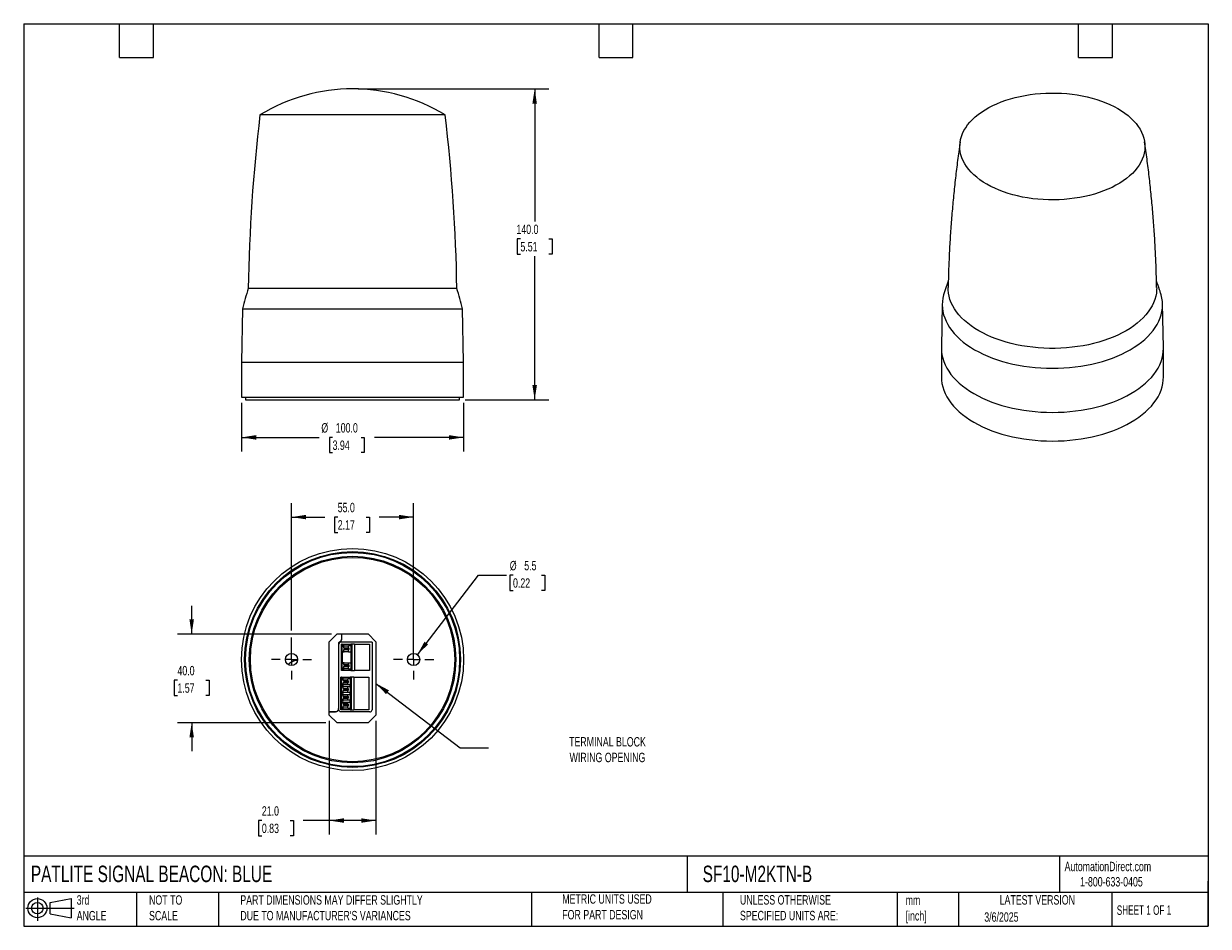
# Model space of a CAD drawing. Header units: millimetres. Extents: x 13 to 546, y 13 to 419.
import ezdxf

# ---------------------------------------------------------------- set-up
doc = ezdxf.new("R2010")
doc.units = ezdxf.units.MM
doc.header["$LTSCALE"] = 2
doc.linetypes.add('SLD-Center', pattern=[19.05, 15.24, -1.27, 1.27, -1.27])
doc.linetypes.add('SLD-Solid', pattern=[0])
doc.layers.add('CENTER', color=40, linetype='SLD-Center')
doc.layers.add('SLD-DEFPOINTS', color=7, linetype='Continuous')
doc.layers.add('DIMENSIONS', color=140, linetype='SLD-Solid', lineweight=25)
doc.layers.add('TEXT', color=140, linetype='SLD-Solid', lineweight=25)
doc.styles.add('SLDTEXTSTYLE0', font='TXT', dxfattribs={"width": 0.7})
doc.styles.add('SLDTEXTSTYLE1', font='TXT', dxfattribs={"width": 0.65})
doc.dimstyles.new('SLDDIMSTYLE0', dxfattribs={"dimtxt": 4.316016, "dimasz": 6.604, "dimexe": 0, "dimexo": 0.0625, "dimgap": 1.079004, "dimtad": 0, "dimtih": 1, "dimtoh": 1, "dimrnd": 1e-09, "dimzin": 4, "dimdsep": 46, "dimtxsty": 'SLDTEXTSTYLE0', "dimsah": 1, "dimcen": 0.09, "dimadec": 0, "dimazin": 1, "dimtfac": 1, "dimtofl": 0, "dimtmove": 0, "dimatfit": 3, "dimfxl": 0, "dimfrac": 2, "dimtolj": 1, "dimtzin": 12, "dimarcsym": 0})
doc.dimstyles.new('SLDDIMSTYLE1', dxfattribs={"dimtxt": 4.316016, "dimasz": 6.604, "dimexe": 0, "dimexo": 0.0625, "dimgap": 1.079004, "dimtad": 0, "dimtih": 1, "dimtoh": 1, "dimrnd": 1e-09, "dimzin": 12, "dimdsep": 46, "dimtxsty": 'SLDTEXTSTYLE0', "dimsah": 1, "dimcen": 0, "dimadec": 0, "dimazin": 3, "dimtfac": 1, "dimtofl": 0, "dimtmove": 0, "dimatfit": 3, "dimfxl": 0, "dimfrac": 2, "dimtolj": 1, "dimtzin": 12, "dimarcsym": 0})
doc.dimstyles.new('SLDDIMSTYLE2', dxfattribs={"dimtxt": 4.316016, "dimasz": 6.604, "dimexe": 0, "dimexo": 0.0625, "dimgap": 1.079004, "dimtad": 0, "dimtih": 1, "dimtoh": 1, "dimrnd": 1e-09, "dimzin": 4, "dimdsep": 46, "dimtxsty": 'SLDTEXTSTYLE0', "dimsah": 1, "dimcen": 0.09, "dimadec": 0, "dimazin": 1, "dimtfac": 1, "dimtmove": 0, "dimatfit": 0, "dimfxl": 0, "dimfrac": 2, "dimtolj": 1, "dimtzin": 12, "dimarcsym": 0})
doc.dimstyles.new('SLDDIMSTYLE3', dxfattribs={"dimtxt": 0.18, "dimasz": 6.604, "dimexe": 0, "dimexo": 0.0625, "dimgap": 0, "dimtad": 0, "dimtih": 1, "dimtoh": 1, "dimdec": 0, "dimrnd": 1e-09, "dimzin": 0, "dimdsep": 46, "dimtxsty": 'Standard', "dimsah": 1, "dimcen": 0.09, "dimadec": 0, "dimazin": 0, "dimtfac": 6.604, "dimtdec": 0, "dimtofl": 0, "dimtmove": 0, "dimatfit": 3, "dimfxl": 0, "dimfrac": 2, "dimtolj": 1, "dimtzin": 0, "dimarcsym": 0})

# ---------------------------------------------------------------- blocks, each defined once
blk = doc.blocks.new('Block11')
at = {"color": 7, "linetype": 'SLD-Solid', "lineweight": 18}
for p, q in [((0, 5.76), (21.75, 5.76)), ((5.18, 10.62), (5.18, 0)), ((10.96, 8.33), (20.35, 10.06)), ((10.96, 3.19), (10.96, 8.33)), ((20.35, 10.06), (20.35, 1.46)), ((10.96, 3.19), (20.35, 1.46))]:
    blk.add_line(p, q, dxfattribs=at)
for radius in [4.3, 2.57]:
    blk.add_circle((5.18, 5.76), radius, dxfattribs=at)
blk = doc.blocks.new('Block12')
at = {"layer": 'SLD-DEFPOINTS'}
blk.add_blockref('Block11', (0, 0), dxfattribs=at)
blk = doc.blocks.new('_D')
at = {"layer": 'DIMENSIONS'}
for p, q in [((110.78, 248.41), (110.78, 226.48)), ((210.78, 248.41), (210.78, 226.48)), ((110.78, 232.83), (145.76, 232.83)), ((151.78, 232.83), (150.33, 232.83)), ((150.33, 232.83), (150.33, 225.97)), ((164.6, 232.83), (166.05, 232.83)), ((166.05, 232.83), (166.05, 225.97)), ((210.78, 232.83), (170.62, 232.83)), ((150.33, 225.97), (151.78, 225.97)), ((166.05, 225.97), (164.6, 225.97))]:
    blk.add_line(p, q, dxfattribs=at)
for points in [[(110.78, 232.83), (117.38, 231.81), (117.38, 233.85)], [(210.78, 232.83), (204.17, 233.85), (204.17, 231.81)]]:
    blk.add_solid(points, dxfattribs=at)
at = {"layer": 'DIMENSIONS', "char_height": 4.233, "attachment_point": 1, "style": 'SLDTEXTSTYLE0'}
for s, insert in [('%%c', (146.72, 239.25)), ('100.0', (153.24, 239.25)), ('3.94', (151.78, 231.43))]:
    blk.add_mtext(s, dxfattribs=dict(at, insert=insert))
blk = doc.blocks.new('_D_1')
at = {"layer": 'DIMENSIONS'}
for p, q in [((163.32, 389.75), (249.13, 389.75)), ((242.78, 389.75), (242.78, 330.04)), ((236.36, 322.21), (234.91, 322.21)), ((234.91, 322.21), (234.91, 315.35)), ((249.19, 322.21), (250.64, 322.21)), ((250.64, 322.21), (250.64, 315.35)), ((234.91, 315.35), (236.36, 315.35)), ((250.64, 315.35), (249.19, 315.35)), ((242.78, 249.75), (242.78, 314.39)), ((211.52, 249.75), (249.13, 249.75))]:
    blk.add_line(p, q, dxfattribs=at)
for points in [[(242.78, 389.75), (241.76, 383.14), (243.79, 383.14)], [(242.78, 249.75), (243.79, 256.35), (241.76, 256.35)]]:
    blk.add_solid(points, dxfattribs=at)
at = {"layer": 'DIMENSIONS', "char_height": 4.233, "attachment_point": 1, "style": 'SLDTEXTSTYLE0'}
for s, insert in [('140.0', (234.57, 328.64)), ('5.51', (236.36, 320.81))]:
    blk.add_mtext(s, dxfattribs=dict(at, insert=insert))
blk = doc.blocks.new('_D_2')
at = {"layer": 'DIMENSIONS'}
for p, q in [((133.28, 145.84), (133.28, 203.29)), ((188.28, 135.35), (188.28, 203.29)), ((133.28, 196.94), (148.25, 196.94)), ((154.1, 196.94), (152.65, 196.94)), ((152.65, 196.94), (152.65, 190.08)), ((166.92, 196.94), (168.37, 196.94)), ((168.37, 196.94), (168.37, 190.08)), ((188.28, 196.94), (172.77, 196.94)), ((152.65, 190.08), (154.1, 190.08)), ((168.37, 190.08), (166.92, 190.08)), ((133.28, 135.35), (133.28, 142.79))]:
    blk.add_line(p, q, dxfattribs=at)
for points in [[(133.28, 196.94), (139.88, 195.93), (139.88, 197.96)], [(188.28, 196.94), (181.67, 197.96), (181.67, 195.93)]]:
    blk.add_solid(points, dxfattribs=at)
at = {"layer": 'DIMENSIONS', "char_height": 4.233, "attachment_point": 1, "style": 'SLDTEXTSTYLE0'}
for s, insert in [('55.0', (154.1, 203.37)), ('2.17', (154.1, 195.54))]:
    blk.add_mtext(s, dxfattribs=dict(at, insert=insert))
blk = doc.blocks.new('_D_3')
at = {"layer": 'DIMENSIONS'}
for p, q in [((189.95, 135), (217.43, 170.79)), ((217.43, 170.79), (230.13, 170.79)), ((233.03, 170.79), (231.58, 170.79)), ((231.58, 170.79), (231.58, 163.93)), ((245.85, 170.79), (247.3, 170.79)), ((247.3, 170.79), (247.3, 163.93)), ((231.58, 163.93), (233.03, 163.93)), ((247.3, 163.93), (245.85, 163.93))]:
    blk.add_line(p, q, dxfattribs=at)
blk.add_solid([(189.95, 135), (194.78, 139.61), (193.17, 140.85)], dxfattribs=at)
at = {"layer": 'DIMENSIONS', "char_height": 4.233, "attachment_point": 1, "style": 'SLDTEXTSTYLE0'}
for s, insert in [('%%c', (231.57, 177.22)), ('5.5', (238.08, 177.22)), ('0.22', (233.03, 169.39))]:
    blk.add_mtext(s, dxfattribs=dict(at, insert=insert))
blk = doc.blocks.new('_D_4')
at = {"layer": 'DIMENSIONS'}
for p, q in [((150.28, 105.27), (150.28, 53.97)), ((171.28, 105.27), (171.28, 53.97)), ((119.93, 60.32), (118.48, 60.32)), ((118.48, 60.32), (118.48, 53.46)), ((132.75, 60.32), (134.2, 60.32)), ((134.2, 60.32), (134.2, 53.46)), ((150.28, 60.32), (138.6, 60.32)), ((171.28, 60.32), (150.28, 60.32)), ((118.48, 53.46), (119.93, 53.46)), ((134.2, 53.46), (132.75, 53.46))]:
    blk.add_line(p, q, dxfattribs=at)
for points in [[(150.28, 60.32), (156.88, 59.31), (156.88, 61.34)], [(171.28, 60.32), (164.67, 61.34), (164.67, 59.31)]]:
    blk.add_solid(points, dxfattribs=at)
at = {"layer": 'DIMENSIONS', "char_height": 4.233, "attachment_point": 1, "style": 'SLDTEXTSTYLE0'}
for s, insert in [('21.0', (119.93, 66.75)), ('0.83', (119.93, 58.92))]:
    blk.add_mtext(s, dxfattribs=dict(at, insert=insert))
blk = doc.blocks.new('_D_5')
at = {"layer": 'DIMENSIONS'}
for p, q in [((88.34, 144.31), (88.34, 157.01)), ((151.24, 144.31), (81.99, 144.31)), ((81.93, 123.5), (80.48, 123.5)), ((80.48, 123.5), (80.48, 116.64)), ((94.75, 123.5), (96.2, 123.5)), ((96.2, 123.5), (96.2, 116.64)), ((80.48, 116.64), (81.93, 116.64)), ((96.2, 116.64), (94.75, 116.64)), ((148.75, 104.31), (81.99, 104.31)), ((88.34, 104.31), (88.34, 91.61))]:
    blk.add_line(p, q, dxfattribs=at)
for points in [[(88.34, 144.31), (89.36, 150.92), (87.32, 150.92)], [(88.34, 104.31), (87.32, 97.71), (89.36, 97.71)]]:
    blk.add_solid(points, dxfattribs=at)
at = {"layer": 'DIMENSIONS', "char_height": 4.233, "attachment_point": 1, "style": 'SLDTEXTSTYLE0'}
for s, insert in [('40.0', (81.93, 129.92)), ('1.57', (81.93, 122.09))]:
    blk.add_mtext(s, dxfattribs=dict(at, insert=insert))
blk = doc.blocks.new('SW_CENTERMARKSYMBOL_0')
at = {"layer": 'CENTER', "color": 0}
for p, q in [((0, 5.08), (0, 9.04)), ((-5.08, 0), (-9.04, 0)), ((0, 0), (-2.54, 0)), ((0, 0), (0, 2.54)), ((0, 0), (0, -2.54)), ((0, 0), (2.54, 0)), ((5.08, 0), (9.04, 0)), ((0, -5.08), (0, -9.04))]:
    blk.add_line(p, q, dxfattribs=at)
blk = doc.blocks.new('SW_CENTERMARKSYMBOL_1')
at = {"layer": 'CENTER', "color": 0}
for p, q in [((0, 5.08), (0, 9.04)), ((-5.08, 0), (-9.04, 0)), ((0, 0), (-2.54, 0)), ((0, 0), (0, 2.54)), ((0, 0), (0, -2.54)), ((0, 0), (2.54, 0)), ((5.08, 0), (9.04, 0)), ((0, -5.08), (0, -9.04))]:
    blk.add_line(p, q, dxfattribs=at)

msp = doc.modelspace()

# ---------------------------------------------------------------- linework, layer by layer
for p, q in [((202.458, 378.029), (119.094, 378.029)), ((207.732, 299.888), (113.82, 299.888)), ((111.195, 290.746), (110.776, 266.746)), ((111.195, 290.746), (210.357, 290.746)), ((210.776, 266.746), (210.357, 290.746)), ((426.326, 292.912), (425.907, 273.318)), ((525.9, 273.318), (525.481, 292.912)), ((425.907, 273.318), (425.904, 272.961)), ((425.904, 272.961), (425.904, 260.06)), ((525.904, 272.961), (525.9, 273.318)), ((525.904, 260.06), (525.904, 272.961)), ((110.776, 266.746), (110.776, 250.946)), ((110.776, 266.746), (160.776, 266.746)), ((160.776, 266.746), (210.776, 266.746)), ((210.776, 250.946), (210.776, 266.746)), ((110.776, 250.946), (210.776, 250.946)), ((112.576, 250.946), (112.576, 249.746)), ((208.976, 249.746), (208.976, 250.946)), ((112.576, 249.746), (160.776, 249.746)), ((160.776, 249.746), (208.976, 249.746)), ((150.276, 140.814), (153.776, 144.314)), ((153.776, 144.314), (167.776, 144.314)), ((155.75, 144.314), (155.75, 142.022)), ((155.776, 144.314), (155.776, 142.007)), ((167.776, 144.314), (171.276, 140.814)), ((150.276, 107.814), (150.276, 140.814)), ((154.424, 140.395), (154.424, 110.713)), ((154.45, 140.384), (154.45, 110.687)), ((154.602, 110.239), (154.602, 139.688)), ((169.55, 140.687), (155.602, 140.687)), ((155.726, 127.904), (155.726, 139.724)), ((156.039, 139.724), (155.726, 139.724)), ((155.75, 142.022), (155.776, 142.007)), ((156.039, 139.724), (156.039, 138.74)), ((156.274, 139.724), (156.274, 139.054)), ((156.274, 139.724), (159.96, 139.724)), ((156.694, 138.964), (156.694, 138.124)), ((156.694, 138.964), (158.9, 138.964)), ((158.9, 138.124), (158.9, 138.964)), ((159.96, 138.964), (158.9, 138.964)), ((159.96, 139.724), (159.96, 138.964)), ((160.385, 139.724), (159.96, 139.724)), ((159.96, 138.964), (159.96, 136.284)), ((160.385, 139.724), (160.385, 127.904)), ((161.608, 139.724), (160.385, 139.724)), ((161.608, 139.724), (161.608, 127.904)), ((161.608, 139.724), (168.426, 139.724)), ((168.426, 139.724), (168.426, 127.904)), ((169.55, 140.687), (169.55, 110.239)), ((171.276, 140.814), (171.276, 107.814)), ((156.039, 131.12), (156.039, 136.507)), ((156.694, 138.624), (156.064, 138.624)), ((156.064, 136.624), (156.694, 136.624)), ((156.071, 136.624), (156.071, 138.624)), ((156.274, 131.434), (156.274, 136.194)), ((157.118, 137.905), (156.694, 138.124)), ((156.694, 138.124), (158.9, 138.124)), ((157.118, 137.342), (156.694, 137.124)), ((156.694, 137.124), (156.694, 136.284)), ((158.9, 137.124), (156.694, 137.124)), ((158.9, 136.284), (156.694, 136.284)), ((157.118, 137.905), (159.324, 137.905)), ((157.118, 137.905), (157.118, 137.342)), ((157.118, 137.342), (159.324, 137.342)), ((158.9, 138.124), (159.324, 137.905)), ((158.9, 137.124), (159.324, 137.342)), ((158.9, 136.284), (158.9, 137.124)), ((158.9, 136.284), (159.96, 136.284)), ((159.324, 137.342), (159.324, 137.905)), ((159.96, 136.284), (159.96, 131.344)), ((156.039, 127.904), (156.039, 128.887)), ((156.694, 131.004), (156.064, 131.004)), ((156.064, 129.004), (156.694, 129.004)), ((156.071, 129.004), (156.071, 131.004)), ((156.274, 128.574), (156.274, 127.904)), ((156.694, 131.344), (156.694, 130.504)), ((156.694, 131.344), (158.9, 131.344)), ((156.694, 130.504), (157.118, 130.285)), ((156.694, 130.504), (158.9, 130.504)), ((156.694, 129.504), (157.118, 129.722)), ((156.694, 129.504), (156.694, 128.664)), ((158.9, 129.504), (156.694, 129.504)), ((158.9, 128.664), (156.694, 128.664)), ((159.324, 130.285), (157.118, 130.285)), ((157.118, 130.285), (157.118, 129.722)), ((159.324, 129.722), (157.118, 129.722)), ((158.9, 130.504), (158.9, 131.344)), ((158.9, 131.344), (159.96, 131.344)), ((159.324, 130.285), (158.9, 130.504)), ((159.324, 129.722), (158.9, 129.504)), ((158.9, 128.664), (158.9, 129.504)), ((158.9, 128.664), (159.96, 128.664)), ((159.324, 129.722), (159.324, 130.285)), ((159.96, 131.344), (159.96, 128.664)), ((159.96, 128.664), (159.96, 127.904)), ((155.426, 110.204), (155.426, 124.904)), ((155.739, 124.904), (155.426, 124.904)), ((156.039, 127.904), (155.726, 127.904)), ((155.739, 124.904), (155.739, 123.92)), ((156.394, 123.804), (155.764, 123.804)), ((155.771, 121.804), (155.771, 123.804)), ((155.974, 124.904), (155.974, 124.234)), ((155.974, 124.904), (159.66, 124.904)), ((156.274, 127.904), (156.039, 127.904)), ((159.96, 127.904), (156.274, 127.904)), ((156.394, 124.144), (156.394, 123.304)), ((156.394, 124.144), (158.6, 124.144)), ((156.394, 123.304), (158.6, 123.304)), ((156.818, 123.085), (156.394, 123.304)), ((156.818, 123.085), (159.024, 123.085)), ((156.818, 123.085), (156.818, 122.522)), ((158.6, 123.304), (158.6, 124.144)), ((159.66, 124.144), (158.6, 124.144)), ((158.6, 123.304), (159.024, 123.085)), ((159.024, 122.522), (159.024, 123.085)), ((159.66, 124.904), (159.66, 124.144)), ((160.085, 124.904), (159.66, 124.904)), ((159.66, 124.144), (159.66, 121.464)), ((159.96, 127.904), (160.385, 127.904)), ((160.085, 124.904), (160.085, 110.204)), ((161.308, 124.904), (160.085, 124.904)), ((160.385, 127.904), (161.608, 127.904)), ((161.308, 124.904), (161.308, 110.204)), ((161.308, 124.904), (168.126, 124.904)), ((168.426, 127.904), (161.608, 127.904)), ((168.126, 124.904), (168.126, 110.204)), ((155.739, 120.42), (155.739, 121.687)), ((155.739, 118.187), (155.739, 116.921)), ((155.764, 121.804), (156.394, 121.804)), ((156.394, 120.304), (155.764, 120.304)), ((155.764, 118.304), (156.394, 118.304)), ((155.771, 118.304), (155.771, 120.304)), ((155.974, 121.374), (155.974, 120.734)), ((155.974, 117.874), (155.974, 117.234)), ((156.818, 122.522), (156.394, 122.304)), ((156.394, 122.304), (156.394, 121.464)), ((156.394, 122.304), (158.6, 122.304)), ((158.6, 121.464), (156.394, 121.464)), ((156.394, 120.644), (156.394, 119.804)), ((156.394, 120.644), (158.6, 120.644)), ((156.394, 119.804), (156.818, 119.585)), ((156.394, 119.804), (158.6, 119.804)), ((156.818, 119.022), (156.394, 118.804)), ((156.394, 118.804), (156.394, 117.964)), ((158.6, 118.804), (156.394, 118.804)), ((158.6, 117.964), (156.394, 117.964)), ((156.818, 122.522), (159.024, 122.522)), ((156.818, 119.585), (159.024, 119.585)), ((156.818, 119.585), (156.818, 119.022)), ((159.024, 119.022), (156.818, 119.022)), ((158.6, 122.304), (159.024, 122.522)), ((158.6, 121.464), (158.6, 122.304)), ((159.66, 121.464), (158.6, 121.464)), ((158.6, 119.804), (158.6, 120.644)), ((158.6, 120.644), (159.66, 120.644)), ((159.024, 119.585), (158.6, 119.804)), ((158.6, 118.804), (159.024, 119.022)), ((158.6, 117.964), (158.6, 118.804)), ((159.66, 117.964), (158.6, 117.964)), ((159.024, 119.022), (159.024, 119.585)), ((159.66, 120.644), (159.66, 121.464)), ((159.66, 120.644), (159.66, 117.964)), ((159.66, 117.144), (159.66, 117.964)), ((155.739, 114.687), (155.739, 113.421)), ((156.394, 116.804), (155.764, 116.804)), ((155.764, 114.804), (156.394, 114.804)), ((156.394, 113.304), (155.764, 113.304)), ((155.771, 114.804), (155.771, 116.804)), ((155.771, 111.304), (155.771, 113.304)), ((155.974, 114.374), (155.974, 113.734)), ((156.394, 117.144), (156.394, 116.304)), ((156.394, 117.144), (158.6, 117.144)), ((156.394, 116.304), (156.818, 116.085)), ((156.394, 116.304), (158.6, 116.304)), ((156.818, 115.522), (156.394, 115.304)), ((156.394, 115.304), (156.394, 114.464)), ((158.6, 115.304), (156.394, 115.304)), ((158.6, 114.464), (156.394, 114.464)), ((156.394, 113.644), (156.394, 112.804)), ((156.394, 113.644), (158.6, 113.644)), ((156.394, 112.804), (156.818, 112.585)), ((158.6, 112.804), (156.394, 112.804)), ((156.394, 111.804), (156.818, 112.022)), ((156.818, 116.085), (159.024, 116.085)), ((156.818, 116.085), (156.818, 115.522)), ((159.024, 115.522), (156.818, 115.522)), ((159.024, 112.585), (156.818, 112.585)), ((156.818, 112.585), (156.818, 112.022)), ((159.024, 112.022), (156.818, 112.022)), ((158.6, 116.304), (158.6, 117.144)), ((158.6, 117.144), (159.66, 117.144)), ((159.024, 116.085), (158.6, 116.304)), ((158.6, 115.304), (159.024, 115.522)), ((158.6, 114.464), (158.6, 115.304)), ((159.66, 114.464), (158.6, 114.464)), ((158.6, 112.804), (158.6, 113.644)), ((158.6, 113.644), (159.66, 113.644)), ((159.024, 112.585), (158.6, 112.804)), ((159.024, 112.022), (158.6, 111.804)), ((159.024, 115.522), (159.024, 116.085)), ((159.024, 112.022), (159.024, 112.585)), ((159.66, 117.144), (159.66, 114.464)), ((159.66, 113.644), (159.66, 114.464)), ((159.66, 113.644), (159.66, 110.964)), ((152.924, 109.214), (150.276, 109.214)), ((152.95, 109.187), (150.276, 109.187)), ((153.776, 104.314), (150.276, 107.814)), ((152.95, 109.187), (152.924, 109.214)), ((154.45, 110.687), (154.424, 110.713)), ((155.739, 110.204), (155.426, 110.204)), ((168.55, 109.24), (155.602, 109.24)), ((155.739, 111.187), (155.739, 110.204)), ((155.764, 111.304), (156.394, 111.304)), ((155.974, 110.874), (155.974, 110.204)), ((159.66, 110.204), (155.974, 110.204)), ((156.394, 111.804), (156.394, 110.964)), ((158.6, 111.804), (156.394, 111.804)), ((158.6, 110.964), (156.394, 110.964)), ((158.6, 110.964), (158.6, 111.804)), ((158.6, 110.964), (159.66, 110.964)), ((159.66, 110.964), (159.66, 110.204)), ((159.66, 110.204), (160.085, 110.204)), ((160.085, 110.204), (161.308, 110.204)), ((168.126, 110.204), (161.308, 110.204)), ((171.276, 107.814), (167.776, 104.314)), ((167.776, 104.314), (153.776, 104.314))]:
    msp.add_line(p, q)
at = {"flags": 128}
for points in [[(505.377, 380.844), (507.012, 379.844), (508.545, 378.793), (509.971, 377.693), (511.287, 376.548), (512.487, 375.361), (513.568, 374.136), (514.526, 372.878), (515.357, 371.591), (516.061, 370.278), (516.633, 368.944), (517.072, 367.593), (517.377, 366.23), (517.547, 364.859), (517.581, 363.485), (517.479, 362.112), (517.242, 360.745), (516.869, 359.387), (516.363, 358.045), (515.725, 356.721), (514.957, 355.42), (514.062, 354.146), (513.042, 352.905), (511.902, 351.699), (510.643, 350.532), (509.272, 349.409), (507.791, 348.333), (506.207, 347.307), (504.523, 346.335), (502.747, 345.42), (500.883, 344.566), (498.937, 343.774), (496.916, 343.048), (494.827, 342.389), (492.676, 341.8), (490.47, 341.283), (488.217, 340.84), (485.923, 340.472), (483.597, 340.18), (481.246, 339.965), (478.877, 339.828), (476.499, 339.769), (474.118, 339.788), (471.744, 339.886), (469.383, 340.063), (467.043, 340.316), (464.733, 340.647), (462.458, 341.053), (460.228, 341.533), (458.049, 342.086), (455.928, 342.71), (453.872, 343.402), (451.888, 344.162), (449.982, 344.985), (448.161, 345.87), (446.43, 346.814), (444.795, 347.813), (443.262, 348.865), (441.836, 349.965), (440.52, 351.11), (439.32, 352.297), (438.239, 353.521), (437.282, 354.779), (436.45, 356.067), (435.746, 357.38), (435.174, 358.714), (434.735, 360.065), (434.43, 361.428), (434.26, 362.798), (434.226, 364.172), (434.328, 365.545), (434.565, 366.913), (434.938, 368.27), (435.444, 369.613), (436.082, 370.937), (436.85, 372.238), (437.745, 373.511), (438.765, 374.753), (439.906, 375.959), (441.164, 377.126), (442.535, 378.249), (444.016, 379.325), (445.6, 380.351), (447.284, 381.322), (449.06, 382.237), (450.924, 383.092), (452.87, 383.884), (454.891, 384.61), (456.98, 385.269), (459.131, 385.857), (461.337, 386.374), (463.591, 386.817), (465.884, 387.186), (468.21, 387.478), (470.561, 387.693), (472.93, 387.83), (475.308, 387.889), (477.689, 387.869), (480.063, 387.771), (482.424, 387.595), (484.764, 387.341), (487.074, 387.011), (489.349, 386.605), (491.579, 386.125), (493.759, 385.572), (495.88, 384.948), (497.936, 384.255), (499.92, 383.496), (501.825, 382.672), (503.646, 381.787), (505.377, 380.844)], [(522.856, 300.327), (522.842, 299.289), (522.704, 297.823), (522.429, 296.364), (522.018, 294.915), (521.471, 293.481), (520.791, 292.067), (519.979, 290.675), (519.038, 289.312), (517.97, 287.979), (516.779, 286.682), (515.468, 285.424), (514.04, 284.209), (512.501, 283.04), (510.855, 281.921), (509.106, 280.856), (507.26, 279.846), (505.322, 278.896), (503.297, 278.007), (501.192, 277.183), (499.013, 276.426), (496.766, 275.739), (494.458, 275.122), (492.096, 274.579), (489.686, 274.11), (487.236, 273.717), (484.752, 273.402), (482.243, 273.164), (479.714, 273.006), (477.175, 272.926), (474.632, 272.926), (472.093, 273.006), (469.565, 273.164), (467.055, 273.402), (464.571, 273.717), (462.121, 274.11), (459.711, 274.579), (457.349, 275.122), (455.041, 275.739), (452.794, 276.426), (450.615, 277.183), (448.51, 278.007), (446.485, 278.896), (444.547, 279.846), (442.701, 280.856), (440.952, 281.921), (439.306, 283.04), (437.767, 284.209), (436.34, 285.424), (435.029, 286.682), (433.837, 287.979), (432.77, 289.312), (431.828, 290.675), (431.016, 292.067), (430.336, 293.481), (429.789, 294.915), (429.378, 296.364), (429.103, 297.823), (428.965, 299.289), (428.951, 300.327)], [(427.178, 297.852), (426.933, 297.036), (426.594, 295.55), (426.39, 294.056), (426.322, 292.558), (426.39, 291.06), (426.594, 289.567), (426.933, 288.081), (427.406, 286.607), (428.012, 285.15), (428.749, 283.714), (429.616, 282.301), (430.609, 280.917), (431.726, 279.564), (432.965, 278.247), (434.321, 276.969), (435.792, 275.734), (437.372, 274.546), (439.058, 273.406), (440.844, 272.319), (442.727, 271.288), (444.701, 270.315), (446.761, 269.402), (448.9, 268.554), (451.113, 267.771), (453.394, 267.056), (455.737, 266.41), (458.135, 265.837), (460.582, 265.337), (463.071, 264.911), (465.595, 264.561), (468.147, 264.288), (470.721, 264.093), (473.309, 263.975), (475.904, 263.936), (478.498, 263.975), (481.086, 264.093), (483.66, 264.288), (486.212, 264.561), (488.736, 264.911), (491.225, 265.337), (493.672, 265.837), (496.07, 266.41), (498.413, 267.056), (500.694, 267.771), (502.907, 268.554), (505.047, 269.402), (507.106, 270.315), (509.08, 271.288), (510.963, 272.319), (512.749, 273.406), (514.435, 274.546), (516.015, 275.734), (517.486, 276.969), (518.842, 278.247), (520.081, 279.564), (521.198, 280.917), (522.191, 282.301), (523.058, 283.714), (523.795, 285.15), (524.401, 286.607), (524.874, 288.081), (525.213, 289.567), (525.417, 291.06), (525.485, 292.558), (525.417, 294.056), (525.213, 295.55), (524.874, 297.036), (524.629, 297.852)], [(425.904, 272.961), (425.972, 271.451), (426.177, 269.944), (426.519, 268.446), (426.996, 266.96), (427.607, 265.491), (428.351, 264.042), (429.225, 262.617), (430.226, 261.221), (431.353, 259.857), (432.602, 258.529), (433.97, 257.241), (435.453, 255.995), (437.046, 254.796), (438.746, 253.647), (440.548, 252.551)], [(440.548, 252.551), (442.447, 251.511), (444.438, 250.53), (446.514, 249.61), (448.672, 248.754), (450.904, 247.964), (453.204, 247.243), (455.567, 246.593), (457.985, 246.014), (460.453, 245.51), (462.963, 245.081), (465.508, 244.728), (468.082, 244.452), (470.677, 244.255), (473.287, 244.137), (475.904, 244.097), (478.52, 244.137), (481.13, 244.255), (483.725, 244.452), (486.299, 244.728), (488.845, 245.081), (491.354, 245.51), (493.822, 246.014), (496.24, 246.593), (498.603, 247.243), (500.904, 247.964), (503.136, 248.754), (505.293, 249.61), (507.37, 250.53), (509.36, 251.511), (511.259, 252.551), (513.061, 253.647), (514.761, 254.796), (516.354, 255.995), (517.837, 257.241), (519.205, 258.529), (520.454, 259.857), (521.581, 261.221), (522.583, 262.617), (523.456, 264.042), (524.2, 265.491), (524.811, 266.96), (525.288, 268.446), (525.63, 269.944), (525.835, 271.451), (525.904, 272.961)], [(425.904, 260.06), (425.972, 258.549), (426.177, 257.043), (426.519, 255.545), (426.996, 254.059), (427.607, 252.589), (428.351, 251.141), (429.225, 249.716), (430.226, 248.32), (431.353, 246.956), (432.602, 245.628), (433.97, 244.339), (435.453, 243.094), (437.046, 241.895), (438.746, 240.746), (440.548, 239.65), (442.447, 238.61), (444.438, 237.628), (446.514, 236.708), (448.672, 235.852), (450.904, 235.063), (453.204, 234.342), (455.567, 233.691), (457.985, 233.113), (460.453, 232.608), (462.963, 232.179), (465.508, 231.826), (468.082, 231.551), (470.677, 231.354), (473.287, 231.235), (475.904, 231.196), (478.52, 231.235), (481.13, 231.354), (483.725, 231.551), (486.299, 231.826), (488.845, 232.179), (491.354, 232.608), (493.822, 233.113), (496.24, 233.691), (498.603, 234.342), (500.904, 235.063), (503.136, 235.852), (505.293, 236.708), (507.37, 237.628), (509.36, 238.61), (511.259, 239.65)], [(511.259, 239.65), (513.061, 240.746), (514.761, 241.895), (516.354, 243.094), (517.837, 244.339), (519.205, 245.628), (520.454, 246.956), (521.581, 248.32), (522.583, 249.716), (523.456, 251.141), (524.2, 252.589), (524.811, 254.059), (525.288, 255.545), (525.63, 257.043), (525.835, 258.549), (525.904, 260.06)], [(154.424, 140.395), (154.438, 140.389), (154.45, 140.384)]]:
    msp.add_lwpolyline(points, dxfattribs=at)
for centre, radius in [((160.776, 132.814), 50), ((160.776, 132.814), 48.617), ((160.776, 132.814), 48.6), ((160.776, 132.814), 48.2), ((160.776, 132.814), 46.5), ((160.776, 132.814), 46), ((133.276, 132.814), 2.75), ((188.276, 132.814), 2.75)]:
    msp.add_circle(centre, radius)
for centre, radius, start, end in [((160.776, 309.746), 80, 58.59901, 121.40099), ((873.725, 287.852), 760, 173.185513, 179.092549), ((-552.173, 287.852), 760, 0.907451, 6.814487), ((304.683, 240.126), 200, 162.61399, 165.33907), ((16.869, 240.126), 200, 14.66093, 17.38601)]:
    msp.add_arc(centre, radius, start, end)
for points, knots in [([(434.386, 365.861), (434.169, 364.398), (433.563, 360.316), (432.7, 353.584), (431.788, 345.67), (431.001, 337.731), (430.334, 329.771), (429.788, 321.795), (429.369, 313.807), (429.088, 306.65), (429, 302.154), (428.964, 300.327)], [0, 0, 0, 0, 0.06769461, 0.18886091, 0.31009876, 0.43139354, 0.55273117, 0.67409802, 0.79548085, 0.91686677, 1, 1, 1, 1]), ([(522.846, 300.327), (522.802, 302.413), (522.703, 307.163), (522.404, 314.569), (521.973, 322.54), (521.417, 330.494), (520.742, 338.426), (519.948, 346.334), (519.029, 354.211), (518.189, 360.721), (517.611, 364.594), (517.421, 365.861)], [0, 0, 0, 0, 0.09490664, 0.21611445, 0.33724727, 0.45829277, 0.57923842, 0.70007147, 0.82077889, 0.94134728, 1, 1, 1, 1]), ([(429.027, 303.154), (428.606, 302.009), (427.962, 300.259), (427.392, 298.474), (427.196, 297.857)], [0, 0, 0, 0, 0.6544057, 1, 1, 1, 1]), ([(524.613, 297.859), (524.455, 298.354), (523.885, 300.146), (523.243, 301.905), (522.778, 303.178)], [0, 0, 0, 0, 0.2764617, 1, 1, 1, 1]), ([(155.75, 142.022), (155.749, 141.98), (155.747, 141.897), (155.731, 141.772), (155.705, 141.649), (155.668, 141.528), (155.622, 141.412), (155.567, 141.3), (155.504, 141.195), (155.433, 141.097), (155.364, 141.016), (155.294, 140.944), (155.215, 140.872), (155.11, 140.79), (154.973, 140.706), (154.811, 140.616), (154.625, 140.51), (154.494, 140.435), (154.424, 140.395)], [0, 0, 0, 0, 0.0559486, 0.1122489, 0.1686916, 0.2250643, 0.2811555, 0.3367596, 0.3916808, 0.4457375, 0.4987646, 0.5338437, 0.5816985, 0.6417733, 0.713177, 0.7963031, 0.891911, 1, 1, 1, 1]), ([(155.776, 142.007), (155.776, 141.819), (155.741, 141.636), (155.64, 141.376), (155.599, 141.293), (155.501, 141.136), (155.444, 141.061), (155.319, 140.924), (155.25, 140.862), (155.102, 140.751), (155.021, 140.705), (154.776, 140.567), (154.613, 140.475), (154.45, 140.384)], [0, 0, 0, 0, 0.25, 0.25, 0.375, 0.375, 0.5, 0.5, 0.625, 0.625, 0.75, 0.75, 1, 1, 1, 1]), ([(155.602, 140.687), (155.47, 140.687), (155.34, 140.662), (155.098, 140.561), (154.987, 140.487), (154.711, 140.211), (154.602, 139.952), (154.602, 139.688)], [0, 0, 0, 0, 0.25, 0.25, 0.5, 0.5, 1, 1, 1, 1]), ([(156.039, 139.724), (156.039, 139.724), (156.06, 139.724), (156.141, 139.724), (156.202, 139.724), (156.274, 139.724)], [0, 0, 0, 0, 0.5, 0.5, 1, 1, 1, 1]), ([(156.039, 138.74), (156.039, 138.802), (156.058, 138.862), (156.135, 138.972), (156.194, 139.019), (156.274, 139.054)], [0, 0, 0, 0, 0.5, 0.5, 1, 1, 1, 1]), ([(156.274, 139.054), (156.392, 139.087), (156.628, 139.154), (156.909, 139.089), (157.043, 138.986), (157.073, 138.964)], [0, 0, 0, 0, 0.4399201, 0.8779925, 1, 1, 1, 1]), ([(156.274, 136.194), (156.194, 136.229), (156.136, 136.275), (156.058, 136.384), (156.039, 136.446), (156.039, 136.507)], [0, 0, 0, 0, 0.5, 0.5, 1, 1, 1, 1]), ([(157.063, 136.284), (156.988, 136.235), (156.741, 136.074), (156.466, 136.144), (156.274, 136.194)], [0, 0, 0, 0, 0.3012052, 1, 1, 1, 1]), ([(131.714, 130.614), (131.775, 130.676), (132.276, 131.185), (133.476, 131.858), (134.873, 132.485), (135.757, 132.594), (136.001, 132.625)], [0, 0, 0, 0, 0.0543558, 0.4454243, 0.8469887, 1, 1, 1, 1]), ([(135.992, 132.588), (135.712, 132.542), (134.935, 132.414), (133.733, 131.926), (132.585, 131.298), (131.985, 130.77), (131.763, 130.575)], [0, 0, 0, 0, 0.1789104, 0.4963459, 0.8137815, 1, 1, 1, 1]), ([(156.039, 131.12), (156.039, 131.182), (156.058, 131.242), (156.135, 131.352), (156.194, 131.399), (156.274, 131.434)], [0, 0, 0, 0, 0.5, 0.5, 1, 1, 1, 1]), ([(156.274, 128.574), (156.194, 128.609), (156.136, 128.655), (156.058, 128.764), (156.039, 128.826), (156.039, 128.887)], [0, 0, 0, 0, 0.5, 0.5, 1, 1, 1, 1]), ([(156.274, 131.434), (156.392, 131.467), (156.628, 131.534), (156.909, 131.469), (157.043, 131.366), (157.073, 131.344)], [0, 0, 0, 0, 0.4403551, 0.8784911, 1, 1, 1, 1]), ([(157.063, 128.664), (156.988, 128.615), (156.74, 128.454), (156.466, 128.524), (156.274, 128.574)], [0, 0, 0, 0, 0.3017984, 1, 1, 1, 1]), ([(155.739, 124.904), (155.739, 124.904), (155.76, 124.904), (155.841, 124.904), (155.902, 124.904), (155.974, 124.904)], [0, 0, 0, 0, 0.5, 0.5, 1, 1, 1, 1]), ([(155.739, 123.92), (155.739, 123.982), (155.758, 124.042), (155.835, 124.152), (155.894, 124.199), (155.974, 124.234)], [0, 0, 0, 0, 0.5, 0.5, 1, 1, 1, 1]), ([(155.974, 124.234), (156.092, 124.267), (156.328, 124.334), (156.609, 124.269), (156.743, 124.166), (156.773, 124.144)], [0, 0, 0, 0, 0.4399201, 0.8779925, 1, 1, 1, 1]), ([(155.974, 121.374), (155.894, 121.409), (155.836, 121.455), (155.758, 121.564), (155.739, 121.626), (155.739, 121.687)], [0, 0, 0, 0, 0.5, 0.5, 1, 1, 1, 1]), ([(155.739, 120.42), (155.739, 120.482), (155.758, 120.542), (155.835, 120.652), (155.894, 120.699), (155.974, 120.734)], [0, 0, 0, 0, 0.5, 0.5, 1, 1, 1, 1]), ([(155.974, 117.874), (155.868, 117.92), (155.799, 117.988), (155.748, 118.104), (155.74, 118.145), (155.739, 118.226), (155.747, 118.266), (155.764, 118.304)], [0, 0, 0, 0, 0.5, 0.5, 0.75, 0.75, 1, 1, 1, 1]), ([(156.763, 121.464), (156.688, 121.415), (156.441, 121.254), (156.166, 121.324), (155.974, 121.374)], [0, 0, 0, 0, 0.3012052, 1, 1, 1, 1]), ([(155.974, 120.734), (156.092, 120.767), (156.328, 120.834), (156.609, 120.769), (156.743, 120.666), (156.773, 120.644)], [0, 0, 0, 0, 0.4403551, 0.8784911, 1, 1, 1, 1]), ([(156.763, 117.964), (156.688, 117.915), (156.441, 117.754), (156.166, 117.824), (155.974, 117.874)], [0, 0, 0, 0, 0.3012052, 1, 1, 1, 1]), ([(155.974, 114.374), (155.868, 114.42), (155.799, 114.488), (155.748, 114.604), (155.74, 114.645), (155.739, 114.726), (155.747, 114.766), (155.764, 114.804)], [0, 0, 0, 0, 0.5, 0.5, 0.75, 0.75, 1, 1, 1, 1]), ([(155.759, 116.921), (155.754, 116.952), (155.741, 117.045), (155.833, 117.16), (155.941, 117.216), (155.974, 117.234)], [0, 0, 0, 0, 0.2580749, 0.7712763, 1, 1, 1, 1]), ([(155.759, 113.421), (155.754, 113.452), (155.741, 113.545), (155.833, 113.66), (155.941, 113.716), (155.974, 113.734)], [0, 0, 0, 0, 0.2580587, 0.7712713, 1, 1, 1, 1]), ([(155.974, 117.234), (156.092, 117.267), (156.328, 117.334), (156.609, 117.269), (156.743, 117.166), (156.773, 117.144)], [0, 0, 0, 0, 0.4403551, 0.8784911, 1, 1, 1, 1]), ([(156.763, 114.464), (156.688, 114.415), (156.441, 114.254), (156.166, 114.324), (155.974, 114.374)], [0, 0, 0, 0, 0.30120521, 1, 1, 1, 1]), ([(155.974, 113.734), (156.092, 113.767), (156.328, 113.834), (156.609, 113.769), (156.743, 113.666), (156.773, 113.644)], [0, 0, 0, 0, 0.4403551, 0.8784911, 1, 1, 1, 1]), ([(154.424, 110.713), (154.424, 110.614), (154.414, 110.517), (154.376, 110.325), (154.347, 110.23), (154.272, 110.049), (154.226, 109.963), (154.117, 109.8), (154.054, 109.722), (153.847, 109.515), (153.679, 109.403), (153.319, 109.253), (153.122, 109.214), (152.924, 109.214)], [0, 0, 0, 0, 0.125, 0.125, 0.25, 0.25, 0.375, 0.375, 0.5, 0.5, 0.75, 0.75, 1, 1, 1, 1]), ([(154.45, 110.687), (154.45, 110.588), (154.44, 110.491), (154.402, 110.299), (154.373, 110.204), (154.298, 110.023), (154.252, 109.936), (154.143, 109.773), (154.08, 109.696), (153.873, 109.489), (153.706, 109.377), (153.345, 109.227), (153.148, 109.187), (152.95, 109.187)], [0, 0, 0, 0, 0.125, 0.125, 0.25, 0.25, 0.375, 0.375, 0.5, 0.5, 0.75, 0.75, 1, 1, 1, 1]), ([(155.602, 109.24), (155.47, 109.24), (155.34, 109.266), (155.098, 109.366), (154.987, 109.44), (154.711, 109.716), (154.602, 109.975), (154.602, 110.239)], [0, 0, 0, 0, 0.25, 0.25, 0.5, 0.5, 1, 1, 1, 1]), ([(155.974, 110.204), (155.914, 110.204), (155.793, 110.204), (155.729, 110.204), (155.743, 110.204), (155.744, 110.204)], [0, 0, 0, 0, 0.4586918, 0.9426878, 1, 1, 1, 1]), ([(155.974, 110.874), (155.868, 110.92), (155.799, 110.988), (155.748, 111.104), (155.74, 111.145), (155.739, 111.226), (155.747, 111.266), (155.764, 111.304)], [0, 0, 0, 0, 0.5, 0.5, 0.75, 0.75, 1, 1, 1, 1]), ([(156.763, 110.964), (156.688, 110.915), (156.44, 110.754), (156.166, 110.824), (155.974, 110.874)], [0, 0, 0, 0, 0.3017984, 1, 1, 1, 1]), ([(168.55, 109.24), (168.682, 109.24), (168.812, 109.266), (169.054, 109.366), (169.165, 109.44), (169.441, 109.716), (169.55, 109.975), (169.55, 110.239)], [0, 0, 0, 0, 0.25, 0.25, 0.5, 0.5, 1, 1, 1, 1])]:
    msp.add_open_spline(points, degree=3, knots=knots)
for points in [[(156.064, 138.624), (156.047, 138.661), (156.039, 138.7), (156.039, 138.74)], [(156.039, 136.507), (156.039, 136.547), (156.047, 136.587), (156.064, 136.624)], [(156.064, 131.004), (156.047, 131.041), (156.039, 131.08), (156.039, 131.12)], [(156.039, 128.887), (156.039, 128.927), (156.047, 128.967), (156.064, 129.004)], [(155.764, 123.804), (155.747, 123.841), (155.739, 123.88), (155.739, 123.92)], [(155.739, 121.687), (155.739, 121.727), (155.747, 121.767), (155.764, 121.804)], [(155.764, 120.304), (155.747, 120.341), (155.739, 120.38), (155.739, 120.42)]]:
    msp.add_open_spline(points, degree=3)
at = {"layer": 'TEXT'}
for p, q in [((12.7, 419.1), (546.1, 419.1)), ((12.7, 419.1), (12.7, 12.7)), ((55.88, 403.86), (55.88, 419.1)), ((71.12, 403.86), (71.12, 419.1)), ((271.78, 403.86), (271.78, 419.1)), ((287.02, 403.86), (287.02, 419.1)), ((487.68, 403.86), (487.68, 419.1)), ((502.92, 403.86), (502.92, 419.1)), ((546.1, 419.1), (546.1, 12.7)), ((55.88, 403.86), (71.12, 403.86)), ((271.78, 403.86), (287.02, 403.86)), ((487.68, 403.86), (502.92, 403.86)), ((546.1, 44.252), (12.7, 44.252)), ((311.518, 44.252), (311.518, 27.94)), ((479.151, 44.252), (479.151, 27.94)), ((546.1, 12.7), (546.1, 33.02)), ((546.1, 27.94), (12.7, 27.94)), ((63.5, 27.94), (63.5, 12.7)), ((100.423, 27.94), (100.423, 12.7)), ((241.293, 27.94), (241.293, 12.7)), ((327.56, 27.94), (327.56, 12.7)), ((406.049, 27.94), (406.049, 12.7)), ((433.624, 27.94), (433.624, 12.7)), ((502.697, 27.94), (502.697, 12.7)), ((12.7, 12.7), (546.1, 12.7))]:
    msp.add_line(p, q, dxfattribs=at)

# ---------------------------------------------------------------- block references
at = {"layer": 'CENTER'}
for name, p in [('SW_CENTERMARKSYMBOL_1', (133.276, 132.814)), ('SW_CENTERMARKSYMBOL_0', (188.276, 132.814))]:
    msp.add_blockref(name, p, dxfattribs=at)
at = {"layer": 'SLD-DEFPOINTS'}
msp.add_blockref('Block12', (13.676, 15.108), dxfattribs=at)

# ---------------------------------------------------------------- texts
at = {"layer": 'TEXT'}
for s, insert, char_height, attachment_point, style in [('TERMINAL BLOCK^JWIRING OPENING', (275.565, 97.896), 4.23333, 2, 'SLDTEXTSTYLE0'), ('PATLITE SIGNAL BEACON: BLUE', (15.931, 40.013), 7.40833, 1, 'SLDTEXTSTYLE0'), ('SF10-M2KTN-B', (318.415, 40.013), 7.40833, 1, 'SLDTEXTSTYLE0'), ('AutomationDirect.com', (481.39, 41.753), 4.23333, 1, 'SLDTEXTSTYLE0'), ('1-800-633-0405', (488.383, 34.874), 4.23333, 1, 'SLDTEXTSTYLE0'), ('3rd^JANGLE', (36.564, 26.675), 4.2333, 1, 'SLDTEXTSTYLE0'), ('NOT TO^JSCALE', (69.15, 26.675), 4.23333, 1, 'SLDTEXTSTYLE0'), ("PART DIMENSIONS MAY DIFFER SLIGHTLY ^JDUE TO MANUFACTURER'S VARIANCES", (110.239, 26.682), 4.23333, 1, 'SLDTEXTSTYLE0'), ('METRIC UNITS USED ^JFOR PART DESIGN', (255.209, 27.112), 4.23333, 1, 'SLDTEXTSTYLE0'), ('UNLESS OTHERWISE ^JSPECIFIED UNITS ARE:', (335.216, 26.721), 4.23333, 1, 'SLDTEXTSTYLE0'), ('LATEST VERSION', (469.104, 26.728), 4.23333, 2, 'SLDTEXTSTYLE0'), ('mm^J[inch]', (409.814, 26.594), 4.2333, 1, 'SLDTEXTSTYLE0'), ('SHEET 1 OF 1', (504.883, 22.103), 4.23333, 1, 'SLDTEXTSTYLE1'), ('3/6/2025', (445.226, 18.994), 4.2333, 1, 'SLDTEXTSTYLE0')]:
    msp.add_mtext(s, dxfattribs=dict(at, insert=insert, char_height=char_height, attachment_point=attachment_point, style=style))

# ---------------------------------------------------------------- dimensions: what is measured, and where the dimension line sits
at = {"layer": 'DIMENSIONS'}
for base, p1, p2, dimstyle, picture, middle in [((242.776, 389.746), (208.976, 249.746), (160.776, 389.746), 'SLDDIMSTYLE0', '_D_1', (242.776, 322.213)), ((88.341, 144.314), (153.776, 104.314), (153.776, 144.314), 'SLDDIMSTYLE2', '_D_5', (88.341, 123.496))]:
    dim = msp.add_linear_dim(base=base, p1=p1, p2=p2, angle=90, dimstyle=dimstyle, dxfattribs=at)
    dim.commit()
    dim.dimension.update_dxf_attribs({"geometry": picture, "text_midpoint": middle, "dimtype": 160})
dim = msp.add_linear_dim(base=(110.776, 232.829), p1=(210.776, 250.946), p2=(110.776, 250.946), text='%%c<>', dimstyle='SLDDIMSTYLE0', dxfattribs=at)
dim.commit()
dim.dimension.update_dxf_attribs({"geometry": '_D', "text_midpoint": (158.191, 232.829), "dimtype": 160})
for base, p1, p2, picture, middle in [((133.276, 196.944), (188.276, 132.814), (133.276, 132.814), '_D_2', (160.51, 196.944)), ((171.276, 60.323), (150.276, 107.814), (171.276, 107.814), '_D_4', (126.338, 60.323))]:
    dim = msp.add_linear_dim(base=base, p1=p1, p2=p2, dimstyle='SLDDIMSTYLE0', dxfattribs=at)
    dim.commit()
    dim.dimension.update_dxf_attribs({"geometry": picture, "text_midpoint": middle, "dimtype": 160})
dim = msp.add_diameter_dim_2p(p1=(186.602, 130.632), p2=(189.951, 134.995), dimstyle='SLDDIMSTYLE1', dxfattribs=at)
dim.commit()
dim.dimension.update_dxf_attribs({"geometry": '_D_3', "text_midpoint": (239.442, 170.792), "dimtype": 163})

# ---------------------------------------------------------------- leaders
at = {"layer": 'TEXT'}
msp.add_leader([(171.276, 122.092), (209.255, 93.072), (221.955, 93.072)], dimstyle='SLDDIMSTYLE3', dxfattribs=at)

doc.saveas('drawing.dxf')
